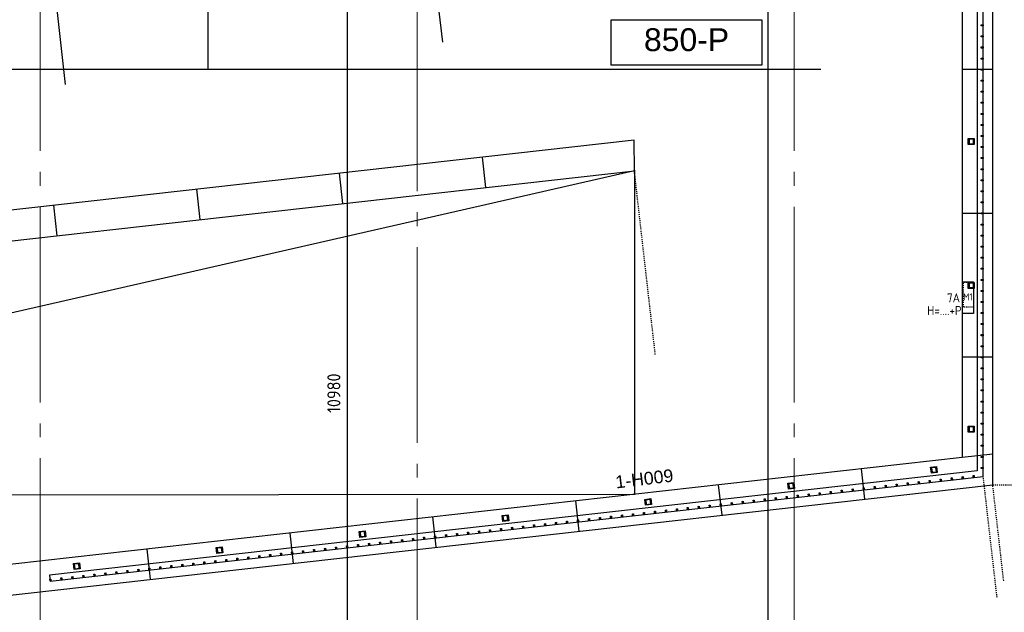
# Model space of a CAD drawing. Header units: millimetres. Extents: x -38031 to 123247, y -16330 to 129979.
# Tile 88 of 235: x 16658 to 26450, y -5613 to 279. Entities that reach past the tile are written whole.
import ezdxf
from ezdxf.enums import TextEntityAlignment as Align

# ---------------------------------------------------------------- set-up
doc = ezdxf.new("R2010")
doc.units = ezdxf.units.MM
doc.header["$LTSCALE"] = 50
doc.linetypes.add('STYLE_01', pattern=[0.41664, 0.20828, -0.20836])
doc.linetypes.add('STYLE_11', pattern=[5, 3.888855, -0.416718, 0.277786, -0.416641])
for name, color, linetype in [('AB$1A---_ATTRIB025', 8, 'Continuous'), ('AB$1A---_ATTRIB050', 8, 'Continuous'), ('AL$1A---_ALGEMEEN', 8, 'Continuous'), ('AM$1A---_ARCERING', 8, 'Continuous'), ('BOUWKUNDIG', 8, 'Continuous'), ('EL6311--', 3, 'Continuous'), ('maatvoering', 1, 'Continuous')]:
    doc.layers.add(name, color=color, linetype=linetype)
doc.layers.add('stramien', color=1, linetype='STYLE_11', lineweight=15)
doc.styles.add('Arial', font='ARIAL.TTF')
doc.styles.add('BURO-018', font='iso.shx', dxfattribs={"height": 90})
doc.styles.get("Standard").update_dxf_attribs({"font": 'iso.shx'})
doc.dimstyles.new('STABICAD', dxfattribs={"dimscale": 100, "dimtxt": 1.3, "dimasz": 1, "dimexe": 0, "dimexo": 0, "dimgap": 1.5, "dimtad": 0, "dimdec": 0, "dimrnd": 10, "dimzin": 0, "dimdsep": 46, "dimtxsty": 'Standard', "dimblk1": 'OBLIQUE', "dimblk2": 'OBLIQUE', "dimsah": 1, "dimcen": -3, "dimclrd": 1, "dimclre": 1, "dimclrt": 1, "dimadec": 0, "dimazin": 0, "dimtfac": 1, "dimtdec": 0, "dimtofl": 0, "dimtmove": 2, "dimatfit": 3, "dimfxl": 0, "dimtvp": 1.055556, "dimtolj": 1, "dimtzin": 0, "dimarcsym": 0})

# ---------------------------------------------------------------- blocks, each defined once
blk = doc.blocks.new('E00161315110')
at = {"layer": 'EL6311--'}
for p, q in [((-3.15, -1.1), (-3.15, 1.1)), ((-3.15, 1.1), (3.15, 1.1)), ((3.15, 1.1), (3.15, -1.1)), ((3.15, -1.1), (-3.15, -1.1))]:
    blk.add_line(p, q, dxfattribs=at)
at = {"color": 0, "linetype": 'Continuous', "style": 'BURO-018'}
for tag, p in [('E_GKAST', (0, 8)), ('E_GROEP', (0, 5)), ('E_SGROEP', (4.5, 5)), ('E_ARMCODE', (0, 0)), ('E_SLET', (4.5, -3))]:
    blk.add_attdef(tag, text='', height=1.8, dxfattribs=at).set_placement(p, align=Align.MIDDLE)
blk = doc.blocks.new('metselwerk zo gevel sout')
at = {"layer": 'AL$1A---_ALGEMEEN', "color": 0}
for p, q in [((-71696.5, -2275), (-71696.5, 1175)), ((-71696.5, -2275), (-71696.5, 1175)), ((-67923, -2275), (-67923, 1175))]:
    blk.add_line(p, q, dxfattribs=at)
blk = doc.blocks.new('peilmaat plg klein')
at = {"layer": 'AL$1A---_ALGEMEEN', "color": 0, "flags": 1}
for tag, p in [('onderdeel', (-750, -634.1)), ('patchnr', (-750, -1043.2)), ('toestelnr', (-750, -1452.3))]:
    blk.add_attdef(tag, p, '', height=227.3, dxfattribs=at)
at = {"color": 0}
blk.add_wipeout([(-750, 225), (750, 225), (750, -225), (-750, -225)], dxfattribs=at).dxf.layer = 'AL$1A---_ALGEMEEN'
at = {"layer": 'AL$1A---_ALGEMEEN', "color": 0}
blk.add_lwpolyline([(-750, 225), (750, 225), (750, -225), (-750, -225)], close=True, dxfattribs=at)
at = {"layer": 'AL$1A---_ALGEMEEN', "color": 0, "style": 'Arial'}
blk.add_attdef('peil', text='', height=227.3, dxfattribs=at).set_placement((0, 141.2), align=Align.TOP_CENTER)
blk = doc.blocks.new('hekmerk')
at = {"layer": 'AL$1A---_ALGEMEEN', "color": 0, "style": 'Arial'}
blk.add_attdef('stramiennummer', text='', height=126.3, dxfattribs=at).set_placement((0, 0), align=Align.BOTTOM_CENTER)
blk = doc.blocks.new('200254 W 210 11-06-2007')
at = {"layer": 'AM$1A---_ARCERING', "linetype": 'Continuous', "lineweight": 0}
h = blk.add_hatch(color=256, dxfattribs=at)
h.paths.add_polyline_path([(-10107.6, -25890.2), (-10047.6, -25890.2), (-10047.6, -25950.2), (-10107.6, -25950.2)])
h.paths.add_polyline_path([(-10099.6, -25942.2), (-10055.6, -25942.2), (-10055.6, -25898.2), (-10099.6, -25898.2)], flags=16)
for points in [[(-9977.6, -28060.2), (-9957.6, -28060.2), (-9957.6, -28070.2), (-9977.6, -28070.2)], [(-9977.6, -28170.2), (-9957.6, -28170.2), (-9957.6, -28180.2), (-9977.6, -28180.2)], [(-9977.6, -28280.2), (-9957.6, -28280.2), (-9957.6, -28290.2), (-9977.6, -28290.2)], [(-9977.6, -28390.2), (-9957.6, -28390.2), (-9957.6, -28400.2), (-9977.6, -28400.2)], [(-9977.6, -28500.2), (-9957.6, -28500.2), (-9957.6, -28510.2), (-9977.6, -28510.2)], [(-9977.6, -28610.2), (-9957.6, -28610.2), (-9957.6, -28620.2), (-9977.6, -28620.2)], [(-9977.6, -28720.2), (-9957.6, -28720.2), (-9957.6, -28730.2), (-9977.6, -28730.2)], [(-9977.6, -28830.2), (-9957.6, -28830.2), (-9957.6, -28840.2), (-9977.6, -28840.2)], [(-9977.6, -28940.2), (-9957.6, -28940.2), (-9957.6, -28950.2), (-9977.6, -28950.2)], [(-9977.6, -29050.2), (-9957.6, -29050.2), (-9957.6, -29060.2), (-9977.6, -29060.2)], [(-9977.6, -29160.2), (-9957.6, -29160.2), (-9957.6, -29170.2), (-9977.6, -29170.2)], [(-10377.2, -29276.4), (-10375, -29296.3), (-10384.9, -29297.4), (-10387.1, -29277.6)], [(-10267.9, -29264.1), (-10265.7, -29284), (-10275.6, -29285.1), (-10277.8, -29265.2)], [(-10158.6, -29251.7), (-10156.3, -29271.6), (-10166.3, -29272.7), (-10168.5, -29252.9)], [(-10049.3, -29239.4), (-10047, -29259.3), (-10057, -29260.4), (-10059.2, -29240.5)], [(-11251.7, -29374.4), (-11249.5, -29394.3), (-11259.4, -29395.4), (-11261.7, -29375.5)], [(-11142.4, -29362.1), (-11140.2, -29382), (-11150.1, -29383.1), (-11152.4, -29363.3)], [(-11033.1, -29349.9), (-11030.9, -29369.7), (-11040.8, -29370.9), (-11043, -29351)], [(-10923.8, -29337.6), (-10921.5, -29357.5), (-10931.5, -29358.6), (-10933.7, -29338.7)], [(-10814.5, -29325.3), (-10812.2, -29345.2), (-10822.2, -29346.3), (-10824.4, -29326.4)], [(-10705.2, -29313), (-10702.9, -29332.9), (-10712.9, -29334), (-10715.1, -29314.2)], [(-10595.9, -29300.8), (-10593.6, -29320.6), (-10603.5, -29321.8), (-10605.8, -29301.9)], [(-10486.5, -29288.8), (-10484.3, -29308.7), (-10494.2, -29309.8), (-10496.4, -29289.9)], [(-12126.2, -29472.6), (-12124, -29492.5), (-12133.9, -29493.6), (-12136.2, -29473.7)], [(-12016.9, -29460.3), (-12014.7, -29480.2), (-12024.6, -29481.3), (-12026.9, -29461.5)], [(-11907.6, -29448.1), (-11905.4, -29467.9), (-11915.3, -29469.1), (-11917.5, -29449.2)], [(-11798.3, -29435.8), (-11796.1, -29455.7), (-11806, -29456.8), (-11808.2, -29436.9)], [(-11689, -29423.5), (-11686.7, -29443.4), (-11696.7, -29444.5), (-11698.9, -29424.6)], [(-11579.7, -29411.2), (-11577.4, -29431.1), (-11587.4, -29432.2), (-11589.6, -29412.4)], [(-11470.4, -29399), (-11468.1, -29418.8), (-11478, -29420), (-11480.3, -29400.1)], [(-11361, -29386.7), (-11358.8, -29406.6), (-11368.7, -29407.7), (-11371, -29387.8)], [(-13000.7, -29570.8), (-12998.5, -29590.7), (-13008.4, -29591.8), (-13010.7, -29572)], [(-12891.4, -29558.6), (-12889.2, -29578.4), (-12899.1, -29579.6), (-12901.4, -29559.7)], [(-12782.1, -29546.3), (-12779.9, -29566.2), (-12789.8, -29567.3), (-12792.1, -29547.4)], [(-12672.8, -29534), (-12670.6, -29553.9), (-12680.5, -29555), (-12682.7, -29535.1)], [(-12563.5, -29521.7), (-12561.2, -29541.6), (-12571.2, -29542.7), (-12573.4, -29522.9)], [(-12454.2, -29509.5), (-12451.9, -29529.3), (-12461.9, -29530.4), (-12464.1, -29510.6)], [(-12344.9, -29497.2), (-12342.6, -29517), (-12352.6, -29518.2), (-12354.8, -29498.3)], [(-12235.5, -29484.9), (-12233.3, -29504.8), (-12243.2, -29505.9), (-12245.5, -29486)], [(-13875.2, -29669), (-13873, -29688.9), (-13882.9, -29690), (-13885.2, -29670.2)], [(-13765.9, -29656.8), (-13763.7, -29676.6), (-13773.6, -29677.8), (-13775.9, -29657.9)], [(-13656.6, -29644.5), (-13654.4, -29664.4), (-13664.3, -29665.5), (-13666.6, -29645.6)], [(-13547.3, -29632.2), (-13545.1, -29652.1), (-13555, -29653.2), (-13557.2, -29633.3)], [(-13438, -29619.9), (-13435.7, -29639.8), (-13445.7, -29640.9), (-13447.9, -29621.1)], [(-13328.7, -29607.7), (-13326.4, -29627.5), (-13336.4, -29628.7), (-13338.6, -29608.8)], [(-13219.4, -29595.4), (-13217.1, -29615.3), (-13227.1, -29616.4), (-13229.3, -29596.5)], [(-13110.1, -29583.1), (-13107.8, -29603), (-13117.7, -29604.1), (-13120, -29584.2)], [(-14749.7, -29767.2), (-14747.5, -29787.1), (-14757.4, -29788.2), (-14759.7, -29768.4)], [(-14640.4, -29755), (-14638.2, -29774.8), (-14648.1, -29776), (-14650.4, -29756.1)], [(-14531.1, -29742.7), (-14528.9, -29762.6), (-14538.8, -29763.7), (-14541.1, -29743.8)], [(-14421.8, -29730.4), (-14419.6, -29750.3), (-14429.5, -29751.4), (-14431.7, -29731.5)], [(-14312.5, -29718.1), (-14310.2, -29738), (-14320.2, -29739.1), (-14322.4, -29719.3)], [(-14203.2, -29705.9), (-14200.9, -29725.7), (-14210.9, -29726.9), (-14213.1, -29707)], [(-14093.9, -29693.6), (-14091.6, -29713.5), (-14101.6, -29714.6), (-14103.8, -29694.7)], [(-13984.6, -29681.3), (-13982.3, -29701.2), (-13992.2, -29702.3), (-13994.5, -29682.4)], [(-15624.2, -29865.5), (-15622, -29885.3), (-15631.9, -29886.5), (-15634.2, -29866.6)], [(-15514.9, -29853.2), (-15512.7, -29873.1), (-15522.6, -29874.2), (-15524.9, -29854.3)], [(-15405.6, -29840.9), (-15403.4, -29860.8), (-15413.3, -29861.9), (-15415.6, -29842)], [(-15296.3, -29828.6), (-15294.1, -29848.5), (-15304, -29849.6), (-15306.2, -29829.8)], [(-15187, -29816.4), (-15184.8, -29836.2), (-15194.7, -29837.3), (-15196.9, -29817.5)], [(-15077.7, -29804.1), (-15075.4, -29823.9), (-15085.4, -29825.1), (-15087.6, -29805.2)], [(-14968.4, -29791.8), (-14966.1, -29811.7), (-14976.1, -29812.8), (-14978.3, -29792.9)], [(-14859.1, -29779.5), (-14856.8, -29799.4), (-14866.7, -29800.5), (-14869, -29780.6)], [(-16498.8, -29963.7), (-16496.5, -29983.5), (-16506.4, -29984.7), (-16508.7, -29964.8)], [(-16389.4, -29951.4), (-16387.2, -29971.3), (-16397.1, -29972.4), (-16399.4, -29952.5)], [(-16280.1, -29939.1), (-16277.9, -29959), (-16287.8, -29960.1), (-16290.1, -29940.2)], [(-16170.8, -29926.8), (-16168.6, -29946.7), (-16178.5, -29947.8), (-16180.7, -29928)], [(-16061.5, -29914.6), (-16059.3, -29934.4), (-16069.2, -29935.6), (-16071.4, -29915.7)], [(-15952.2, -29902.3), (-15949.9, -29922.2), (-15959.9, -29923.3), (-15962.1, -29903.4)], [(-15842.9, -29890), (-15840.6, -29909.9), (-15850.6, -29911), (-15852.8, -29891.1)], [(-15733.6, -29877.7), (-15731.3, -29897.6), (-15741.3, -29898.7), (-15743.5, -29878.9)], [(-17373.3, -30061.9), (-17371, -30081.7), (-17380.9, -30082.9), (-17383.2, -30063)], [(-17263.9, -30049.6), (-17261.7, -30069.5), (-17271.6, -30070.6), (-17273.9, -30050.7)], [(-17154.6, -30037.3), (-17152.4, -30057.2), (-17162.3, -30058.3), (-17164.6, -30038.4)], [(-17045.3, -30025), (-17043.1, -30044.9), (-17053, -30046), (-17055.3, -30026.2)], [(-16936, -30012.8), (-16933.8, -30032.6), (-16943.7, -30033.8), (-16945.9, -30013.9)], [(-16826.7, -30000.5), (-16824.4, -30020.4), (-16834.4, -30021.5), (-16836.6, -30001.6)], [(-16717.4, -29988.2), (-16715.1, -30008.1), (-16725.1, -30009.2), (-16727.3, -29989.3)], [(-16608.1, -29975.9), (-16605.8, -29995.8), (-16615.8, -29996.9), (-16618, -29977.1)], [(-18247.8, -30160.1), (-18245.5, -30180), (-18255.4, -30181.1), (-18257.7, -30161.2)], [(-18138.4, -30147.8), (-18136.2, -30167.7), (-18146.1, -30168.8), (-18148.4, -30148.9)], [(-18029.1, -30135.5), (-18026.9, -30155.4), (-18036.8, -30156.5), (-18039.1, -30136.6)], [(-17919.8, -30123.3), (-17917.6, -30143.1), (-17927.5, -30144.2), (-17929.8, -30124.4)], [(-17810.5, -30111), (-17808.3, -30130.8), (-17818.2, -30132), (-17820.4, -30112.1)], [(-17701.2, -30098.7), (-17698.9, -30118.6), (-17708.9, -30119.7), (-17711.1, -30099.8)], [(-17591.9, -30086.4), (-17589.6, -30106.3), (-17599.6, -30107.4), (-17601.8, -30087.5)], [(-17482.6, -30074.1), (-17480.3, -30094), (-17490.3, -30095.1), (-17492.5, -30075.3)], [(-19122.3, -30258.3), (-19120, -30278.2), (-19130, -30279.3), (-19132.2, -30259.4)], [(-19012.9, -30246), (-19010.7, -30265.9), (-19020.6, -30267), (-19022.9, -30247.1)], [(-18903.6, -30233.7), (-18901.4, -30253.6), (-18911.3, -30254.7), (-18913.6, -30234.9)], [(-18794.3, -30221.5), (-18792.1, -30241.3), (-18802, -30242.5), (-18804.3, -30222.6)], [(-18685, -30209.2), (-18682.8, -30229.1), (-18692.7, -30230.2), (-18694.9, -30210.3)], [(-18575.7, -30196.9), (-18573.5, -30216.8), (-18583.4, -30217.9), (-18585.6, -30198)], [(-18466.4, -30184.6), (-18464.1, -30204.5), (-18474.1, -30205.6), (-18476.3, -30185.8)], [(-18357.1, -30172.4), (-18354.8, -30192.2), (-18364.8, -30193.4), (-18367, -30173.5)], [(-19231.6, -30270.6), (-19229.3, -30290.4), (-19239.3, -30291.6), (-19241.5, -30271.7)]]:
    blk.add_hatch(color=256, dxfattribs=at).paths.add_polyline_path(points)
h = blk.add_hatch(color=256, dxfattribs=at)
h.paths.add_polyline_path([(-10107.6, -28750.2), (-10047.6, -28750.2), (-10047.6, -28810.2), (-10107.6, -28810.2)])
h.paths.add_polyline_path([(-10099.6, -28802.2), (-10055.6, -28802.2), (-10055.6, -28758.2), (-10099.6, -28758.2)], flags=16)
h = blk.add_hatch(color=256, dxfattribs=at)
h.paths.add_polyline_path([(-10481.2, -29157.4), (-10421.6, -29150.6), (-10414.9, -29210.3), (-10474.5, -29217)])
h.paths.add_polyline_path([(-10467.4, -29208.1), (-10423.7, -29203.2), (-10428.7, -29159.5), (-10472.4, -29164.4)], flags=16)
h = blk.add_hatch(color=256, dxfattribs=at)
h.paths.add_polyline_path([(-11902.2, -29316.9), (-11842.6, -29310.2), (-11835.9, -29369.8), (-11895.5, -29376.6)])
h.paths.add_polyline_path([(-11888.5, -29367.7), (-11844.7, -29362.8), (-11849.7, -29319.1), (-11893.4, -29324)], flags=16)
h = blk.add_hatch(color=256, dxfattribs=at)
h.paths.add_polyline_path([(-13323.2, -29477.4), (-13263.6, -29470.6), (-13256.9, -29530.3), (-13316.5, -29537)])
h.paths.add_polyline_path([(-13309.4, -29528.1), (-13265.7, -29523.2), (-13270.7, -29479.5), (-13314.4, -29484.4)], flags=16)
h = blk.add_hatch(color=256, dxfattribs=at)
h.paths.add_polyline_path([(-14744.3, -29636.9), (-14684.7, -29630.2), (-14677.9, -29689.8), (-14737.6, -29696.6)])
h.paths.add_polyline_path([(-14730.5, -29687.7), (-14686.8, -29682.8), (-14691.7, -29639.1), (-14735.4, -29644)], flags=16)
h = blk.add_hatch(color=256, dxfattribs=at)
h.paths.add_polyline_path([(-16165.4, -29796.4), (-16105.7, -29789.7), (-16099, -29849.3), (-16158.6, -29856.1)])
h.paths.add_polyline_path([(-16151.6, -29847.2), (-16107.9, -29842.3), (-16112.8, -29798.6), (-16156.5, -29803.5)], flags=16)
h = blk.add_hatch(color=256, dxfattribs=at)
h.paths.add_polyline_path([(-17586.4, -29956), (-17526.8, -29949.3), (-17520.1, -30008.9), (-17579.7, -30015.6)])
h.paths.add_polyline_path([(-17572.7, -30006.8), (-17528.9, -30001.9), (-17533.9, -29958.1), (-17577.6, -29963.1)], flags=16)
h = blk.add_hatch(color=256, dxfattribs=at)
h.paths.add_polyline_path([(-19007.4, -30116.4), (-18947.8, -30109.7), (-18941.1, -30169.3), (-19000.7, -30176.1)])
h.paths.add_polyline_path([(-18993.6, -30167.2), (-18949.9, -30162.3), (-18954.8, -30118.6), (-18998.6, -30123.5)], flags=16)
at = {"layer": 'AL$1A---_ALGEMEEN'}
for p, q in [((-9863.6, -25205.2), (-10167.6, -25205.2)), ((-14905.2, -26377), (-14939.1, -26074.7)), ((-16326.2, -26536.7), (-16360.2, -26234.3)), ((-17747.3, -26696.5), (-17781.3, -26393.8)), ((-19168.3, -26856.2), (-19202.3, -26553.3)), ((-9863.6, -26635.2), (-10167.6, -26635.2)), ((-9863.6, -28065.2), (-10167.6, -28065.2)), ((-9863.6, -29027.3), (-10167.6, -29061.5)), ((-11134.7, -29476), (-11168.7, -29173.9)), ((-12555.8, -29635.6), (-12589.7, -29333.5)), ((-13976.9, -29795.2), (-14010.8, -29493.1)), ((-15398.6, -29948.5), (-15431.9, -29652.7)), ((-16819, -30114.4), (-16852.9, -29812.3)), ((-18240.5, -30269.6), (-18274, -29971.8))]:
    blk.add_line(p, q, dxfattribs=at)
at = {"layer": 'AL$1A---_ALGEMEEN', "linetype": 'STYLE_01'}
for p, q in [((-9821, -30452.8), (-9959.4, -29240)), ((-9755, -30286.1), (-9863.9, -29331.6)), ((-9863.7, -29333.3), (-8519.2, -29333.3))]:
    blk.add_line(p, q, dxfattribs=at)
at = {"layer": 'AL$1A---_ALGEMEEN', "linetype": 'Continuous'}
for points in [[(-27578.2, -31016.7), (-27578.2, -31322.6), (-9863.7, -29333.3), (-9863.6, -29317.2), (-9863.6, -22678.9), (-10167.6, -22706.9), (-10167.6, -29061.5)], [(-27275, -27459.6), (-27275, -24256.9), (-27579, -24291.1), (-27579, -27801.6), (-13427.7, -26211), (-13429, -25905.2)]]:
    blk.add_lwpolyline(points, close=True, dxfattribs=at)
at = {"layer": 'AL$1A---_ALGEMEEN'}
for points in [[(-9957.6, -22709.5), (-10017.6, -22709.5), (-10017.6, -29195.6), (-19246, -30232), (-19239.3, -30291.6), (-9957.6, -29249.2)], [(-9977.6, -28060.2), (-9957.6, -28060.2), (-9957.6, -28070.2), (-9977.6, -28070.2)], [(-9977.6, -28170.2), (-9957.6, -28170.2), (-9957.6, -28180.2), (-9977.6, -28180.2)], [(-9977.6, -28280.2), (-9957.6, -28280.2), (-9957.6, -28290.2), (-9977.6, -28290.2)], [(-9977.6, -28390.2), (-9957.6, -28390.2), (-9957.6, -28400.2), (-9977.6, -28400.2)], [(-9977.6, -28500.2), (-9957.6, -28500.2), (-9957.6, -28510.2), (-9977.6, -28510.2)], [(-9977.6, -28610.2), (-9957.6, -28610.2), (-9957.6, -28620.2), (-9977.6, -28620.2)], [(-9977.6, -28720.2), (-9957.6, -28720.2), (-9957.6, -28730.2), (-9977.6, -28730.2)], [(-9977.6, -28830.2), (-9957.6, -28830.2), (-9957.6, -28840.2), (-9977.6, -28840.2)], [(-9977.6, -28940.2), (-9957.6, -28940.2), (-9957.6, -28950.2), (-9977.6, -28950.2)], [(-9977.6, -29050.2), (-9957.6, -29050.2), (-9957.6, -29060.2), (-9977.6, -29060.2)], [(-9977.6, -29160.2), (-9957.6, -29160.2), (-9957.6, -29170.2), (-9977.6, -29170.2)], [(-10377.2, -29276.4), (-10375, -29296.3), (-10384.9, -29297.4), (-10387.1, -29277.6)], [(-10267.9, -29264.1), (-10265.7, -29284), (-10275.6, -29285.1), (-10277.8, -29265.2)], [(-10158.6, -29251.7), (-10156.3, -29271.6), (-10166.3, -29272.7), (-10168.5, -29252.9)], [(-10049.3, -29239.4), (-10047, -29259.3), (-10057, -29260.4), (-10059.2, -29240.5)], [(-11251.7, -29374.4), (-11249.5, -29394.3), (-11259.4, -29395.4), (-11261.7, -29375.5)], [(-11142.4, -29362.1), (-11140.2, -29382), (-11150.1, -29383.1), (-11152.4, -29363.3)], [(-11033.1, -29349.9), (-11030.9, -29369.7), (-11040.8, -29370.9), (-11043, -29351)], [(-10923.8, -29337.6), (-10921.5, -29357.5), (-10931.5, -29358.6), (-10933.7, -29338.7)], [(-10814.5, -29325.3), (-10812.2, -29345.2), (-10822.2, -29346.3), (-10824.4, -29326.4)], [(-10705.2, -29313), (-10702.9, -29332.9), (-10712.9, -29334), (-10715.1, -29314.2)], [(-10595.9, -29300.8), (-10593.6, -29320.6), (-10603.5, -29321.8), (-10605.8, -29301.9)], [(-10486.5, -29288.8), (-10484.3, -29308.7), (-10494.2, -29309.8), (-10496.4, -29289.9)], [(-12126.2, -29472.6), (-12124, -29492.5), (-12133.9, -29493.6), (-12136.2, -29473.7)], [(-12016.9, -29460.3), (-12014.7, -29480.2), (-12024.6, -29481.3), (-12026.9, -29461.5)], [(-11907.6, -29448.1), (-11905.4, -29467.9), (-11915.3, -29469.1), (-11917.5, -29449.2)], [(-11798.3, -29435.8), (-11796.1, -29455.7), (-11806, -29456.8), (-11808.2, -29436.9)], [(-11689, -29423.5), (-11686.7, -29443.4), (-11696.7, -29444.5), (-11698.9, -29424.6)], [(-11579.7, -29411.2), (-11577.4, -29431.1), (-11587.4, -29432.2), (-11589.6, -29412.4)], [(-11470.4, -29399), (-11468.1, -29418.8), (-11478, -29420), (-11480.3, -29400.1)], [(-11361, -29386.7), (-11358.8, -29406.6), (-11368.7, -29407.7), (-11371, -29387.8)], [(-13000.7, -29570.8), (-12998.5, -29590.7), (-13008.4, -29591.8), (-13010.7, -29572)], [(-12891.4, -29558.6), (-12889.2, -29578.4), (-12899.1, -29579.6), (-12901.4, -29559.7)], [(-12782.1, -29546.3), (-12779.9, -29566.2), (-12789.8, -29567.3), (-12792.1, -29547.4)], [(-12672.8, -29534), (-12670.6, -29553.9), (-12680.5, -29555), (-12682.7, -29535.1)], [(-12563.5, -29521.7), (-12561.2, -29541.6), (-12571.2, -29542.7), (-12573.4, -29522.9)], [(-12454.2, -29509.5), (-12451.9, -29529.3), (-12461.9, -29530.4), (-12464.1, -29510.6)], [(-12344.9, -29497.2), (-12342.6, -29517), (-12352.6, -29518.2), (-12354.8, -29498.3)], [(-12235.5, -29484.9), (-12233.3, -29504.8), (-12243.2, -29505.9), (-12245.5, -29486)], [(-13875.2, -29669), (-13873, -29688.9), (-13882.9, -29690), (-13885.2, -29670.2)], [(-13765.9, -29656.8), (-13763.7, -29676.6), (-13773.6, -29677.8), (-13775.9, -29657.9)], [(-13656.6, -29644.5), (-13654.4, -29664.4), (-13664.3, -29665.5), (-13666.6, -29645.6)], [(-13547.3, -29632.2), (-13545.1, -29652.1), (-13555, -29653.2), (-13557.2, -29633.3)], [(-13438, -29619.9), (-13435.7, -29639.8), (-13445.7, -29640.9), (-13447.9, -29621.1)], [(-13328.7, -29607.7), (-13326.4, -29627.5), (-13336.4, -29628.7), (-13338.6, -29608.8)], [(-13219.4, -29595.4), (-13217.1, -29615.3), (-13227.1, -29616.4), (-13229.3, -29596.5)], [(-13110.1, -29583.1), (-13107.8, -29603), (-13117.7, -29604.1), (-13120, -29584.2)], [(-14749.7, -29767.2), (-14747.5, -29787.1), (-14757.4, -29788.2), (-14759.7, -29768.4)], [(-14640.4, -29755), (-14638.2, -29774.8), (-14648.1, -29776), (-14650.4, -29756.1)], [(-14531.1, -29742.7), (-14528.9, -29762.6), (-14538.8, -29763.7), (-14541.1, -29743.8)], [(-14421.8, -29730.4), (-14419.6, -29750.3), (-14429.5, -29751.4), (-14431.7, -29731.5)], [(-14312.5, -29718.1), (-14310.2, -29738), (-14320.2, -29739.1), (-14322.4, -29719.3)], [(-14203.2, -29705.9), (-14200.9, -29725.7), (-14210.9, -29726.9), (-14213.1, -29707)], [(-14093.9, -29693.6), (-14091.6, -29713.5), (-14101.6, -29714.6), (-14103.8, -29694.7)], [(-13984.6, -29681.3), (-13982.3, -29701.2), (-13992.2, -29702.3), (-13994.5, -29682.4)], [(-15624.2, -29865.5), (-15622, -29885.3), (-15631.9, -29886.5), (-15634.2, -29866.6)], [(-15514.9, -29853.2), (-15512.7, -29873.1), (-15522.6, -29874.2), (-15524.9, -29854.3)], [(-15405.6, -29840.9), (-15403.4, -29860.8), (-15413.3, -29861.9), (-15415.6, -29842)], [(-15296.3, -29828.6), (-15294.1, -29848.5), (-15304, -29849.6), (-15306.2, -29829.8)], [(-15187, -29816.4), (-15184.8, -29836.2), (-15194.7, -29837.3), (-15196.9, -29817.5)], [(-15077.7, -29804.1), (-15075.4, -29823.9), (-15085.4, -29825.1), (-15087.6, -29805.2)], [(-14968.4, -29791.8), (-14966.1, -29811.7), (-14976.1, -29812.8), (-14978.3, -29792.9)], [(-14859.1, -29779.5), (-14856.8, -29799.4), (-14866.7, -29800.5), (-14869, -29780.6)], [(-16498.8, -29963.7), (-16496.5, -29983.5), (-16506.4, -29984.7), (-16508.7, -29964.8)], [(-16389.4, -29951.4), (-16387.2, -29971.3), (-16397.1, -29972.4), (-16399.4, -29952.5)], [(-16280.1, -29939.1), (-16277.9, -29959), (-16287.8, -29960.1), (-16290.1, -29940.2)], [(-16170.8, -29926.8), (-16168.6, -29946.7), (-16178.5, -29947.8), (-16180.7, -29928)], [(-16061.5, -29914.6), (-16059.3, -29934.4), (-16069.2, -29935.6), (-16071.4, -29915.7)], [(-15952.2, -29902.3), (-15949.9, -29922.2), (-15959.9, -29923.3), (-15962.1, -29903.4)], [(-15842.9, -29890), (-15840.6, -29909.9), (-15850.6, -29911), (-15852.8, -29891.1)], [(-15733.6, -29877.7), (-15731.3, -29897.6), (-15741.3, -29898.7), (-15743.5, -29878.9)], [(-17373.3, -30061.9), (-17371, -30081.7), (-17380.9, -30082.9), (-17383.2, -30063)], [(-17263.9, -30049.6), (-17261.7, -30069.5), (-17271.6, -30070.6), (-17273.9, -30050.7)], [(-17154.6, -30037.3), (-17152.4, -30057.2), (-17162.3, -30058.3), (-17164.6, -30038.4)], [(-17045.3, -30025), (-17043.1, -30044.9), (-17053, -30046), (-17055.3, -30026.2)], [(-16936, -30012.8), (-16933.8, -30032.6), (-16943.7, -30033.8), (-16945.9, -30013.9)], [(-16826.7, -30000.5), (-16824.4, -30020.4), (-16834.4, -30021.5), (-16836.6, -30001.6)], [(-16717.4, -29988.2), (-16715.1, -30008.1), (-16725.1, -30009.2), (-16727.3, -29989.3)], [(-16608.1, -29975.9), (-16605.8, -29995.8), (-16615.8, -29996.9), (-16618, -29977.1)], [(-18247.8, -30160.1), (-18245.5, -30180), (-18255.4, -30181.1), (-18257.7, -30161.2)], [(-18138.4, -30147.8), (-18136.2, -30167.7), (-18146.1, -30168.8), (-18148.4, -30148.9)], [(-18029.1, -30135.5), (-18026.9, -30155.4), (-18036.8, -30156.5), (-18039.1, -30136.6)], [(-17919.8, -30123.3), (-17917.6, -30143.1), (-17927.5, -30144.2), (-17929.8, -30124.4)], [(-17810.5, -30111), (-17808.3, -30130.8), (-17818.2, -30132), (-17820.4, -30112.1)], [(-17701.2, -30098.7), (-17698.9, -30118.6), (-17708.9, -30119.7), (-17711.1, -30099.8)], [(-17591.9, -30086.4), (-17589.6, -30106.3), (-17599.6, -30107.4), (-17601.8, -30087.5)], [(-17482.6, -30074.1), (-17480.3, -30094), (-17490.3, -30095.1), (-17492.5, -30075.3)], [(-19122.3, -30258.3), (-19120, -30278.2), (-19130, -30279.3), (-19132.2, -30259.4)], [(-19012.9, -30246), (-19010.7, -30265.9), (-19020.6, -30267), (-19022.9, -30247.1)], [(-18903.6, -30233.7), (-18901.4, -30253.6), (-18911.3, -30254.7), (-18913.6, -30234.9)], [(-18794.3, -30221.5), (-18792.1, -30241.3), (-18802, -30242.5), (-18804.3, -30222.6)], [(-18685, -30209.2), (-18682.8, -30229.1), (-18692.7, -30230.2), (-18694.9, -30210.3)], [(-18575.7, -30196.9), (-18573.5, -30216.8), (-18583.4, -30217.9), (-18585.6, -30198)], [(-18466.4, -30184.6), (-18464.1, -30204.5), (-18474.1, -30205.6), (-18476.3, -30185.8)], [(-18357.1, -30172.4), (-18354.8, -30192.2), (-18364.8, -30193.4), (-18367, -30173.5)], [(-19231.6, -30270.6), (-19229.3, -30290.4), (-19239.3, -30291.6), (-19241.5, -30271.7)]]:
    blk.add_lwpolyline(points, close=True, dxfattribs=at)
at = {"layer": 'AL$1A---_ALGEMEEN', "flags": 128}
for points in [[(-10107.6, -25890.2), (-10047.6, -25890.2), (-10047.6, -25950.2), (-10107.6, -25950.2)], [(-10099.6, -25942.2), (-10055.6, -25942.2), (-10055.6, -25898.2), (-10099.6, -25898.2)], [(-10107.6, -28750.2), (-10047.6, -28750.2), (-10047.6, -28810.2), (-10107.6, -28810.2)], [(-10099.6, -28802.2), (-10055.6, -28802.2), (-10055.6, -28758.2), (-10099.6, -28758.2)], [(-10481.2, -29157.4), (-10421.6, -29150.6), (-10414.9, -29210.3), (-10474.5, -29217)], [(-10467.4, -29208.1), (-10423.7, -29203.2), (-10428.7, -29159.5), (-10472.4, -29164.4)], [(-11902.2, -29316.9), (-11842.6, -29310.2), (-11835.9, -29369.8), (-11895.5, -29376.6)], [(-11888.5, -29367.7), (-11844.7, -29362.8), (-11849.7, -29319.1), (-11893.4, -29324)], [(-13323.2, -29477.4), (-13263.6, -29470.6), (-13256.9, -29530.3), (-13316.5, -29537)], [(-13309.4, -29528.1), (-13265.7, -29523.2), (-13270.7, -29479.5), (-13314.4, -29484.4)], [(-14744.3, -29636.9), (-14684.7, -29630.2), (-14677.9, -29689.8), (-14737.6, -29696.6)], [(-14730.5, -29687.7), (-14686.8, -29682.8), (-14691.7, -29639.1), (-14735.4, -29644)], [(-16165.4, -29796.4), (-16105.7, -29789.7), (-16099, -29849.3), (-16158.6, -29856.1)], [(-16151.6, -29847.2), (-16107.9, -29842.3), (-16112.8, -29798.6), (-16156.5, -29803.5)], [(-17586.4, -29956), (-17526.8, -29949.3), (-17520.1, -30008.9), (-17579.7, -30015.6)], [(-17572.7, -30006.8), (-17528.9, -30001.9), (-17533.9, -29958.1), (-17577.6, -29963.1)], [(-19007.4, -30116.4), (-18947.8, -30109.7), (-18941.1, -30169.3), (-19000.7, -30176.1)], [(-18993.6, -30167.2), (-18949.9, -30162.3), (-18954.8, -30118.6), (-18998.6, -30123.5)]]:
    blk.add_lwpolyline(points, close=True, dxfattribs=at)
at = {"layer": 'AL$1A---_ALGEMEEN'}
ref = blk.add_blockref('hekmerk', (-13340.6, -29176.4), dxfattribs=dict(at, rotation=186.8924231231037))
ref.add_attrib('stramiennummer', '1-H009', dxfattribs={"layer": 'AB$1A---_ATTRIB025', "height": 126.27, "rotation": 6.89242, "style": 'Arial'}).set_placement((-13316.9, -29372.5), align=Align.BOTTOM_CENTER)
at = {"layer": 'AL$1A---_ALGEMEEN', "rotation": 6.407550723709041}
blk.add_blockref('metselwerk zo gevel sout', (51910.4, -15092.6), dxfattribs=at)
at = {"layer": 'AM$1A---_ARCERING', "linetype": 'Continuous', "lineweight": 0}
for points in [[(-9977.6, -24760.2), (-9957.6, -24760.2), (-9957.6, -24770.2), (-9977.6, -24770.2)], [(-9977.6, -24870.2), (-9957.6, -24870.2), (-9957.6, -24880.2), (-9977.6, -24880.2)], [(-9977.6, -24980.2), (-9957.6, -24980.2), (-9957.6, -24990.2), (-9977.6, -24990.2)], [(-9977.6, -25090.2), (-9957.6, -25090.2), (-9957.6, -25100.2), (-9977.6, -25100.2)], [(-9977.6, -25200.2), (-9957.6, -25200.2), (-9957.6, -25210.2), (-9977.6, -25210.2)], [(-9977.6, -25310.2), (-9957.6, -25310.2), (-9957.6, -25320.2), (-9977.6, -25320.2)], [(-9977.6, -25420.2), (-9957.6, -25420.2), (-9957.6, -25430.2), (-9977.6, -25430.2)], [(-9977.6, -25530.2), (-9957.6, -25530.2), (-9957.6, -25540.2), (-9977.6, -25540.2)], [(-9977.6, -25640.2), (-9957.6, -25640.2), (-9957.6, -25650.2), (-9977.6, -25650.2)], [(-9977.6, -25750.2), (-9957.6, -25750.2), (-9957.6, -25760.2), (-9977.6, -25760.2)], [(-9977.6, -25860.2), (-9957.6, -25860.2), (-9957.6, -25870.2), (-9977.6, -25870.2)], [(-9977.6, -25970.2), (-9957.6, -25970.2), (-9957.6, -25980.2), (-9977.6, -25980.2)], [(-9977.6, -26080.2), (-9957.6, -26080.2), (-9957.6, -26090.2), (-9977.6, -26090.2)], [(-9977.6, -26190.2), (-9957.6, -26190.2), (-9957.6, -26200.2), (-9977.6, -26200.2)], [(-9977.6, -26300.2), (-9957.6, -26300.2), (-9957.6, -26310.2), (-9977.6, -26310.2)], [(-9977.6, -26410.2), (-9957.6, -26410.2), (-9957.6, -26420.2), (-9977.6, -26420.2)], [(-9977.6, -26520.2), (-9957.6, -26520.2), (-9957.6, -26530.2), (-9977.6, -26530.2)], [(-9977.6, -26630.2), (-9957.6, -26630.2), (-9957.6, -26640.2), (-9977.6, -26640.2)], [(-9977.6, -26740.2), (-9957.6, -26740.2), (-9957.6, -26750.2), (-9977.6, -26750.2)], [(-9977.6, -26850.2), (-9957.6, -26850.2), (-9957.6, -26860.2), (-9977.6, -26860.2)], [(-9977.6, -26960.2), (-9957.6, -26960.2), (-9957.6, -26970.2), (-9977.6, -26970.2)], [(-9977.6, -27070.2), (-9957.6, -27070.2), (-9957.6, -27080.2), (-9977.6, -27080.2)], [(-9977.6, -27180.2), (-9957.6, -27180.2), (-9957.6, -27190.2), (-9977.6, -27190.2)], [(-9977.6, -27290.2), (-9957.6, -27290.2), (-9957.6, -27300.2), (-9977.6, -27300.2)], [(-9977.6, -27400.2), (-9957.6, -27400.2), (-9957.6, -27410.2), (-9977.6, -27410.2)], [(-9977.6, -27510.2), (-9957.6, -27510.2), (-9957.6, -27520.2), (-9977.6, -27520.2)], [(-9977.6, -27620.2), (-9957.6, -27620.2), (-9957.6, -27630.2), (-9977.6, -27630.2)], [(-9977.6, -27730.2), (-9957.6, -27730.2), (-9957.6, -27740.2), (-9977.6, -27740.2)], [(-9977.6, -27840.2), (-9957.6, -27840.2), (-9957.6, -27850.2), (-9977.6, -27850.2)], [(-9977.6, -27950.2), (-9957.6, -27950.2), (-9957.6, -27960.2), (-9977.6, -27960.2)]]:
    blk.add_hatch(color=256, dxfattribs=at).paths.add_polyline_path(points)
h = blk.add_hatch(color=256, dxfattribs=at)
h.paths.add_polyline_path([(-10107.6, -27320.2), (-10047.6, -27320.2), (-10047.6, -27380.2), (-10107.6, -27380.2)])
h.paths.add_polyline_path([(-10099.6, -27372.2), (-10055.6, -27372.2), (-10055.6, -27328.2), (-10099.6, -27328.2)], flags=16)
at = {"layer": 'AL$1A---_ALGEMEEN'}
blk.add_line((-13427.7, -26203.5), (-13427.7, -29427.6), dxfattribs=at)
at = {"layer": 'AL$1A---_ALGEMEEN', "linetype": 'STYLE_01'}
blk.add_line((-13219.8, -28038), (-13427.7, -26215.1), dxfattribs=at)
at = {"layer": 'AL$1A---_ALGEMEEN'}
for points in [[(-9977.6, -24760.2), (-9957.6, -24760.2), (-9957.6, -24770.2), (-9977.6, -24770.2)], [(-9977.6, -24870.2), (-9957.6, -24870.2), (-9957.6, -24880.2), (-9977.6, -24880.2)], [(-9977.6, -24980.2), (-9957.6, -24980.2), (-9957.6, -24990.2), (-9977.6, -24990.2)], [(-9977.6, -25090.2), (-9957.6, -25090.2), (-9957.6, -25100.2), (-9977.6, -25100.2)], [(-9977.6, -25200.2), (-9957.6, -25200.2), (-9957.6, -25210.2), (-9977.6, -25210.2)], [(-9977.6, -25310.2), (-9957.6, -25310.2), (-9957.6, -25320.2), (-9977.6, -25320.2)], [(-9977.6, -25420.2), (-9957.6, -25420.2), (-9957.6, -25430.2), (-9977.6, -25430.2)], [(-9977.6, -25530.2), (-9957.6, -25530.2), (-9957.6, -25540.2), (-9977.6, -25540.2)], [(-9977.6, -25640.2), (-9957.6, -25640.2), (-9957.6, -25650.2), (-9977.6, -25650.2)], [(-9977.6, -25750.2), (-9957.6, -25750.2), (-9957.6, -25760.2), (-9977.6, -25760.2)], [(-9977.6, -25860.2), (-9957.6, -25860.2), (-9957.6, -25870.2), (-9977.6, -25870.2)], [(-9977.6, -25970.2), (-9957.6, -25970.2), (-9957.6, -25980.2), (-9977.6, -25980.2)], [(-9977.6, -26080.2), (-9957.6, -26080.2), (-9957.6, -26090.2), (-9977.6, -26090.2)], [(-9977.6, -26190.2), (-9957.6, -26190.2), (-9957.6, -26200.2), (-9977.6, -26200.2)], [(-9977.6, -26300.2), (-9957.6, -26300.2), (-9957.6, -26310.2), (-9977.6, -26310.2)], [(-9977.6, -26410.2), (-9957.6, -26410.2), (-9957.6, -26420.2), (-9977.6, -26420.2)], [(-9977.6, -26520.2), (-9957.6, -26520.2), (-9957.6, -26530.2), (-9977.6, -26530.2)], [(-9977.6, -26630.2), (-9957.6, -26630.2), (-9957.6, -26640.2), (-9977.6, -26640.2)], [(-9977.6, -26740.2), (-9957.6, -26740.2), (-9957.6, -26750.2), (-9977.6, -26750.2)], [(-9977.6, -26850.2), (-9957.6, -26850.2), (-9957.6, -26860.2), (-9977.6, -26860.2)], [(-9977.6, -26960.2), (-9957.6, -26960.2), (-9957.6, -26970.2), (-9977.6, -26970.2)], [(-9977.6, -27070.2), (-9957.6, -27070.2), (-9957.6, -27080.2), (-9977.6, -27080.2)], [(-9977.6, -27180.2), (-9957.6, -27180.2), (-9957.6, -27190.2), (-9977.6, -27190.2)], [(-9977.6, -27290.2), (-9957.6, -27290.2), (-9957.6, -27300.2), (-9977.6, -27300.2)], [(-9977.6, -27400.2), (-9957.6, -27400.2), (-9957.6, -27410.2), (-9977.6, -27410.2)], [(-9977.6, -27510.2), (-9957.6, -27510.2), (-9957.6, -27520.2), (-9977.6, -27520.2)], [(-9977.6, -27620.2), (-9957.6, -27620.2), (-9957.6, -27630.2), (-9977.6, -27630.2)], [(-9977.6, -27730.2), (-9957.6, -27730.2), (-9957.6, -27740.2), (-9977.6, -27740.2)], [(-9977.6, -27840.2), (-9957.6, -27840.2), (-9957.6, -27850.2), (-9977.6, -27850.2)], [(-9977.6, -27950.2), (-9957.6, -27950.2), (-9957.6, -27960.2), (-9977.6, -27960.2)]]:
    blk.add_lwpolyline(points, close=True, dxfattribs=at)
blk.add_lwpolyline([(-13427.7, -26211), (-27578.2, -29437.8), (-13427.7, -29427.6)], dxfattribs=at)
at = {"layer": 'AL$1A---_ALGEMEEN', "linetype": 'STYLE_01'}
blk.add_lwpolyline([(-10153.6, -27316.8), (-10053.6, -27316.8), (-10053.6, -27566.8), (-10153.6, -27566.8)], close=True, dxfattribs=at)
at = {"layer": 'AL$1A---_ALGEMEEN', "flags": 128}
for points in [[(-10107.6, -27320.2), (-10047.6, -27320.2), (-10047.6, -27380.2), (-10107.6, -27380.2)], [(-10099.6, -27372.2), (-10055.6, -27372.2), (-10055.6, -27328.2), (-10099.6, -27328.2)]]:
    blk.add_lwpolyline(points, close=True, dxfattribs=at)
at = {"layer": 'stramien', "ltscale": 10}
for p, q in [((-19339, -41013.6), (-19339, 36216.4)), ((-11839, -41013.6), (-11839, 36216.4)), ((-15589, -38914.6), (-15589, 22365.4))]:
    blk.add_line(p, q, dxfattribs=at)
at = {"layer": 'AL$1A---_ALGEMEEN'}
ref = blk.add_blockref('peilmaat plg klein', (-12909, -24935), dxfattribs=at)
ref.add_attrib('peil', '850-P', dxfattribs={"layer": 'AB$1A---_ATTRIB050', "height": 227.29, "style": 'Arial'}).set_placement((-12909, -24793.8), align=Align.TOP_CENTER)
blk.add_lwpolyline([(-28410, -18139.6), (-12100, -18139.6), (-12100, -32800), (-28410, -32800)], close=True, dxfattribs=at)
blk = doc.blocks.new('_Oblique')
at = {"color": 0, "linetype": 'ByBlock', "lineweight": -2}
blk.add_line((-0.5, -0.5), (0.5, 0.5), dxfattribs=at)
blk = doc.blocks.new('*D299')
at = {"layer": 'maatvoering', "color": 1, "lineweight": -2}
for p, q in [((20682.8, 2057), (19919.4, 2057)), ((19919.4, -8926.4), (19919.4, 2057)), ((20682.8, -8926.4), (19919.4, -8926.4))]:
    blk.add_line(p, q, dxfattribs=at)
at = {"layer": 'maatvoering', "color": 1, "lineweight": -2, "xscale": 100, "yscale": 100, "zscale": 100}
for p, rotation in [((19919.4, 2057), 90), ((19919.4, -8926.4), 270)]:
    blk.add_blockref('_Oblique', p, dxfattribs=dict(at, rotation=rotation))
at = {"layer": 'maatvoering', "color": 1, "insert": (19782.2, -3434.7), "char_height": 130, "attachment_point": 5, "rotation": 90}
blk.add_mtext('\\A1;10980', dxfattribs=at)

msp = doc.modelspace()

# ---------------------------------------------------------------- block references
at = {"layer": 'BOUWKUNDIG'}
msp.add_blockref('200254 W 210 11-06-2007', (36199, 24987.6), dxfattribs=at)

# ---------------------------------------------------------------- next in the draw order: linework, layer by layer
at = {"layer": 'maatvoering', "color": 1}
for p, q in [((18528, 2688.4), (18528, -211.6)), ((16028, -211.6), (24626.5, -211.6))]:
    msp.add_line(p, q, dxfattribs=at)

# ---------------------------------------------------------------- next in the draw order: block references
at = {"layer": 'EL6311--'}
ref = msp.add_blockref('E00161315110', (26089.6, -2486.1), dxfattribs=dict(at, xscale=50.00000000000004, yscale=50, zscale=50, rotation=90.03173068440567))
ref.add_attrib('E_ARMCODE', 'M1', dxfattribs={"layer": '0', "color": 1, "linetype": 'Continuous', "height": 70, "style": 'BURO-018'}).set_placement((26087.5, -2476.7), align=Align.MIDDLE)
ref.add_attrib('E_GROEP', '7A', dxfattribs={"layer": '0', "color": 1, "linetype": 'Continuous', "height": 90, "style": 'BURO-018'}).set_placement((25944.7, -2486.4), align=Align.MIDDLE)

# ---------------------------------------------------------------- next in the draw order: texts
at = {"layer": 'EL6311--', "color": 1, "linetype": 'Continuous', "style": 'BURO-018'}
msp.add_text('H=....+P', height=90, dxfattribs=at).set_placement((25855.1, -2612.8), align=Align.MIDDLE)

# ---------------------------------------------------------------- next in the draw order: dimensions: what is measured, and where the dimension line sits
at = {"layer": 'maatvoering'}
dim = msp.add_linear_dim(base=(19919.4, 2057), p1=(20682.8, -8926.4), p2=(20682.8, 2057), angle=90, dimstyle='STABICAD', override={"dimzin": 8, "dimfxl": 50}, dxfattribs=at)
dim.commit()
dim.dimension.update_dxf_attribs({"geometry": '*D299', "text_midpoint": (19782.2, -3434.7)})

doc.saveas('drawing.dxf')
